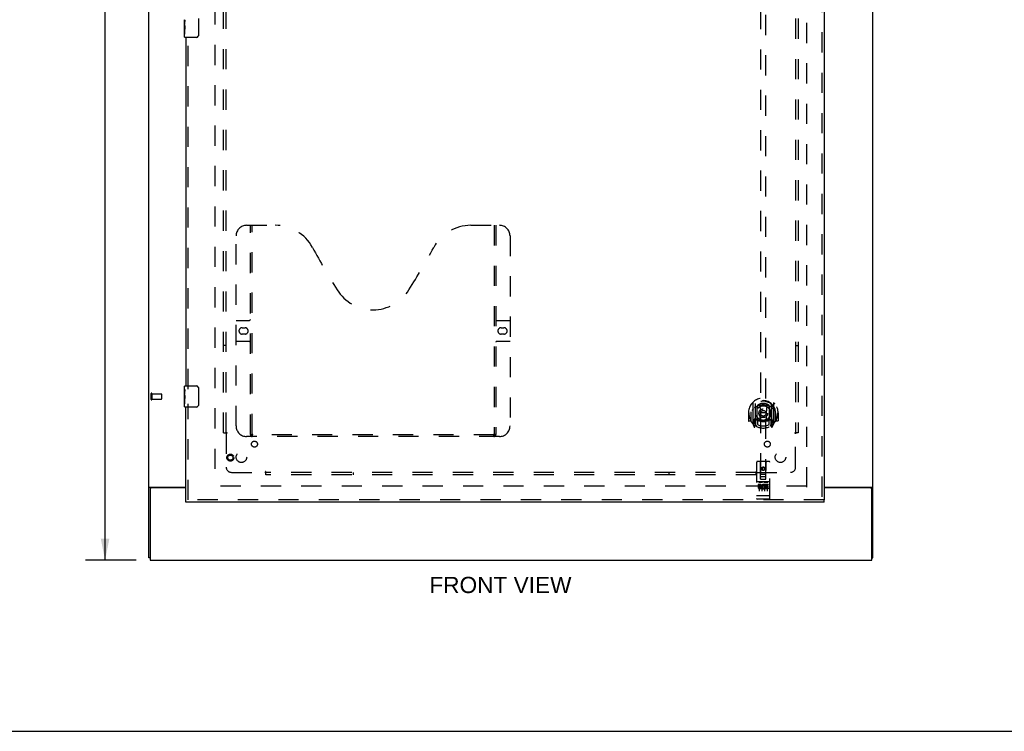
# Model space of a CAD drawing. Header units: inches. Extents: x 0 to 174, y 0 to 112.
# Tile 2 of 13: x 47 to 93, y 0 to 34. Entities that reach past the tile are written whole.
import ezdxf

# ---------------------------------------------------------------- set-up
doc = ezdxf.new("R2010")
doc.units = ezdxf.units.IN
doc.header["$LTSCALE"] = 9.560375
doc.header["$MEASUREMENT"] = 0
doc.linetypes.add('HIDDEN', pattern=[0.2, 0.1, -0.1])
doc.layers.get('0').update_dxf_attribs({"linetype": 'CONTINUOUS'})
for name, color, linetype in [('DEFAULT_2', 8, 'HIDDEN'), ('DIMENSIONS', 7, 'CONTINUOUS'), ('DOOR_ASSEMBLY', 7, 'CONTINUOUS'), ('SUBPANEL', 7, 'CONTINUOUS')]:
    doc.layers.add(name, color=color, linetype=linetype)
doc.styles.get("Standard").update_dxf_attribs({"font": 'arial.ttf'})
doc.dimstyles.new('DIMSTYLE_1', dxfattribs={"dimtxt": 0.766875, "dimasz": 1.0225, "dimexe": 0.09, "dimexo": 0.07, "dimgap": 0.0375, "dimtad": 0, "dimtih": 1, "dimtoh": 1, "dimzin": 4, "dimdsep": 46, "dimtxsty": 'Standard', "dimblk": '_FILLED', "dimblk1": '_FILLED', "dimblk2": '_FILLED', "dimcen": 0.09, "dimadec": 3, "dimazin": 1, "dimtfac": 1, "dimtdec": 3, "dimtofl": 0, "dimtmove": 0, "dimatfit": 3, "dimldrblk": '_FILLED', "dimfxl": 0, "dimtolj": 1, "dimtzin": 4, "dimarcsym": 0})

# ---------------------------------------------------------------- blocks, each defined once
blk = doc.blocks.new('_FILLED')
at = {"color": 0, "linetype": 'ByBlock'}
blk.add_solid([(0, 0), (-1, 0.2), (-1, -0.2)], dxfattribs=at)
blk = doc.blocks.new('*D14')
at = {"layer": 'DIMENSIONS', "color": 2, "linetype": 'Continuous'}
for p, q in [((52.085, 76.104), (49.696, 76.104)), ((50.616, 76.104), (50.616, 42.871)), ((50.616, 8.104), (50.616, 41.337)), ((52.085, 8.104), (49.696, 8.104))]:
    blk.add_line(p, q, dxfattribs=at)
at = {"layer": 'DIMENSIONS', "color": 2, "linetype": 'Continuous', "xscale": 1.0225, "yscale": 1.0225, "zscale": 1.0225}
for p, rotation in [((50.616, 76.104), 90), ((50.616, 8.104), 270)]:
    blk.add_blockref('_FILLED', p, dxfattribs=dict(at, rotation=rotation))
at = {"layer": 'DIMENSIONS', "color": 2, "linetype": 'Continuous', "insert": (50.616, 42.488), "char_height": 0.7669, "width": 2.67979, "attachment_point": 2, "line_spacing_factor": 0.9}
blk.add_mtext('68.00', dxfattribs=at)

msp = doc.modelspace()

# ---------------------------------------------------------------- linework, layer by layer
at = {"color": 3, "linetype": 'Continuous'}
for p, q in [((52.689, 8.208), (52.689, 76)), ((86.939, 8.208), (86.939, 76)), ((52.729, 11.552), (54.439, 11.552)), ((52.741, 11.461), (52.741, 8.104)), ((54.439, 11.521), (52.801, 11.521)), ((84.626, 11.552), (86.898, 11.552)), ((86.827, 11.521), (84.626, 11.521)), ((86.887, 8.104), (86.887, 11.461)), ((52.741, 8.104), (86.887, 8.104))]:
    msp.add_line(p, q, dxfattribs=at)
at = {"color": 7, "linetype": 'Continuous'}
for p, q in [((52.793, 11.522), (52.689, 11.522)), ((52.793, 11.521), (52.793, 11.522)), ((86.835, 11.522), (86.939, 11.522)), ((86.835, 11.522), (86.835, 11.521)), ((52.741, 8.208), (52.689, 8.208)), ((86.887, 8.208), (86.939, 8.208)), ((0, 0), (173.825, 0))]:
    msp.add_line(p, q, dxfattribs=at)
at = {"color": 3, "linetype": 'Continuous'}
for points in [[(52.715, 11.543), (52.709, 11.54), (52.706, 11.539), (52.703, 11.537), (52.7, 11.536), (52.698, 11.534), (52.696, 11.533), (52.694, 11.531), (52.692, 11.529), (52.691, 11.528), (52.69, 11.526), (52.689, 11.524), (52.689, 11.523), (52.689, 11.522)], [(52.729, 11.552), (52.728, 11.551), (52.726, 11.549), (52.723, 11.548), (52.721, 11.546), (52.718, 11.545), (52.715, 11.543)], [(86.898, 11.552), (86.9, 11.551), (86.902, 11.549), (86.904, 11.548), (86.907, 11.546), (86.91, 11.545), (86.913, 11.543), (86.919, 11.54)], [(86.919, 11.54), (86.922, 11.539), (86.925, 11.537), (86.927, 11.536), (86.93, 11.534), (86.932, 11.533), (86.934, 11.531), (86.936, 11.529), (86.937, 11.528), (86.938, 11.526), (86.938, 11.524), (86.939, 11.523), (86.939, 11.522)]]:
    msp.add_lwpolyline(points, dxfattribs=at)
at = {"color": 7, "linetype": 'Continuous'}
for points in [[(52.8, 11.532), (52.798, 11.531), (52.797, 11.53), (52.796, 11.528), (52.795, 11.527), (52.794, 11.526), (52.793, 11.524), (52.793, 11.523), (52.793, 11.522)], [(52.811, 11.552), (52.811, 11.551), (52.812, 11.55), (52.812, 11.548), (52.811, 11.547), (52.811, 11.545), (52.81, 11.544), (52.809, 11.542), (52.808, 11.54), (52.807, 11.539), (52.806, 11.538), (52.804, 11.536), (52.803, 11.535), (52.8, 11.532)], [(86.817, 11.552), (86.816, 11.551), (86.816, 11.55), (86.816, 11.548), (86.816, 11.547), (86.817, 11.545), (86.817, 11.544), (86.818, 11.542), (86.819, 11.54), (86.821, 11.539), (86.822, 11.538), (86.823, 11.536), (86.825, 11.535)], [(86.825, 11.535), (86.828, 11.532), (86.829, 11.531), (86.831, 11.53), (86.832, 11.528), (86.833, 11.527), (86.834, 11.526), (86.834, 11.524), (86.835, 11.523), (86.835, 11.522)]]:
    msp.add_lwpolyline(points, dxfattribs=at)
at = {"color": 3, "linetype": 'Continuous'}
for centre, start, end in [((52.801, 11.461), 90, 180), ((86.827, 11.461), 0, 90)]:
    msp.add_arc(centre, 0.06, start, end, dxfattribs=at)
at = {"layer": 'DEFAULT_2', "color": 8, "linetype": 'HIDDEN'}
for p, q in [((55.814, 72.656), (55.814, 11.552)), ((83.814, 11.552), (83.814, 72.656)), ((52.793, 15.712), (52.793, 15.996)), ((52.836, 15.712), (52.836, 15.996)), ((52.836, 15.978), (53.283, 15.978)), ((53.293, 15.74), (53.293, 15.968)), ((52.836, 15.73), (53.283, 15.73)), ((83.8, 11.604), (55.828, 11.604))]:
    msp.add_line(p, q, dxfattribs=at)
for centre, radius, start, end in [((52.814, 15.996), 0.0215, 360, 180), ((53.283, 15.968), 0.01, 360, 90), ((52.814, 15.712), 0.0215, 180, 0), ((53.283, 15.74), 0.01, 270, 0)]:
    msp.add_arc(centre, radius, start, end, dxfattribs=at)
at = {"layer": 'DOOR_ASSEMBLY', "color": 8, "linetype": 'HIDDEN'}
for p, q in [((84.522, 73.25), (84.522, 10.958)), ((81.626, 39.934), (81.626, 11.932)), ((81.876, 11.932), (81.876, 39.934)), ((54.543, 16.199), (54.543, 33.009)), ((57.313, 23.958), (58.668, 23.958)), ((57.488, 14.048), (57.488, 23.958)), ((57.568, 14.078), (57.568, 23.958)), ((67.918, 23.958), (69.273, 23.958)), ((69.018, 23.958), (69.018, 14.078)), ((69.098, 23.958), (69.098, 14.048)), ((56.813, 14.458), (56.813, 23.458)), ((69.773, 23.458), (69.773, 14.458)), ((56.813, 19.458), (57.448, 19.458)), ((57.099, 19.108), (57.236, 19.108)), ((69.138, 19.458), (69.773, 19.458)), ((69.349, 19.108), (69.486, 19.108)), ((57.236, 18.808), (57.099, 18.808)), ((69.486, 18.808), (69.349, 18.808)), ((57.448, 18.458), (56.813, 18.458)), ((69.773, 18.458), (69.138, 18.458)), ((54.543, 10.958), (54.543, 15.509)), ((81.251, 15.56), (81.251, 14.592)), ((81.369, 15.506), (81.369, 14.49)), ((81.376, 15.481), (81.376, 14.478)), ((81.469, 14.758), (81.469, 15.389)), ((81.476, 15.441), (81.476, 15.338)), ((81.589, 15.415), (81.619, 15.076)), ((81.914, 15.415), (81.884, 15.076)), ((82.026, 15.338), (82.026, 15.441)), ((82.034, 15.389), (82.034, 14.758)), ((82.126, 15.481), (82.126, 14.478)), ((82.134, 15.506), (82.134, 14.49)), ((82.251, 14.592), (82.251, 15.56)), ((81.066, 15.076), (81.051, 15.076)), ((81.051, 15.076), (81.051, 14.703)), ((81.169, 15.076), (81.184, 15.076)), ((81.169, 15.076), (81.169, 14.688)), ((81.176, 15.122), (81.176, 15.125)), ((81.176, 14.665), (81.176, 15.122)), ((81.588, 14.732), (81.619, 15.076)), ((81.884, 15.076), (81.619, 15.076)), ((81.914, 14.732), (81.884, 15.076)), ((82.334, 15.076), (82.319, 15.076)), ((82.326, 15.122), (82.326, 15.125)), ((82.326, 14.665), (82.326, 15.122)), ((82.334, 15.076), (82.334, 14.688)), ((82.451, 15.076), (82.436, 15.076)), ((82.451, 15.076), (82.451, 14.703)), ((81.169, 14.688), (81.066, 14.688)), ((81.169, 14.688), (81.177, 14.703)), ((81.256, 14.581), (81.326, 14.406)), ((81.369, 14.747), (81.309, 14.747)), ((81.309, 14.747), (81.309, 14.597)), ((81.309, 14.597), (81.376, 14.597)), ((81.347, 14.65), (81.317, 14.604)), ((81.347, 14.486), (81.352, 14.483)), ((81.355, 14.409), (81.369, 14.49)), ((81.446, 14.428), (81.376, 14.537)), ((81.379, 14.71), (81.379, 14.503)), ((81.469, 14.748), (81.396, 14.748)), ((81.465, 14.73), (81.399, 14.73)), ((81.476, 14.777), (81.476, 14.525)), ((82.026, 14.525), (82.026, 14.777)), ((82.106, 14.748), (82.034, 14.748)), ((82.104, 14.73), (82.038, 14.73)), ((82.126, 14.537), (82.056, 14.428)), ((82.124, 14.503), (82.124, 14.71)), ((82.126, 14.597), (82.194, 14.597)), ((82.194, 14.747), (82.134, 14.747)), ((82.134, 14.49), (82.148, 14.409)), ((82.155, 14.486), (82.155, 14.486)), ((82.155, 14.486), (82.155, 14.486)), ((82.155, 14.486), (82.155, 14.486)), ((82.186, 14.604), (82.156, 14.65)), ((82.177, 14.406), (82.247, 14.581)), ((82.194, 14.597), (82.194, 14.747)), ((82.326, 14.703), (82.334, 14.688)), ((82.436, 14.688), (82.334, 14.688)), ((69.014, 14.038), (57.572, 14.038)), ((69.273, 13.958), (57.313, 13.958)), ((81.439, 12.742), (81.439, 11.017)), ((82.034, 12.772), (81.469, 12.772)), ((81.625, 11.932), (81.621, 12.742)), ((81.878, 11.932), (81.881, 12.742)), ((82.064, 11.017), (82.064, 12.742)), ((81.624, 12.182), (81.879, 12.182)), ((81.751, 12.504), (81.689, 12.468)), ((81.689, 12.468), (81.699, 12.462)), ((81.689, 12.468), (81.689, 12.396)), ((81.689, 12.396), (81.699, 12.402)), ((81.689, 12.396), (81.751, 12.36)), ((81.751, 12.493), (81.699, 12.462)), ((81.699, 12.462), (81.699, 12.402)), ((81.699, 12.402), (81.751, 12.372)), ((81.814, 12.468), (81.751, 12.504)), ((81.751, 12.504), (81.751, 12.493)), ((81.804, 12.462), (81.751, 12.493)), ((81.751, 12.372), (81.804, 12.402)), ((81.751, 12.36), (81.814, 12.396)), ((81.751, 12.36), (81.751, 12.372)), ((81.814, 12.468), (81.804, 12.462)), ((81.804, 12.402), (81.804, 12.462)), ((81.814, 12.396), (81.804, 12.402)), ((81.814, 12.396), (81.814, 12.468)), ((82.034, 11.815), (81.469, 11.815)), ((81.607, 11.693), (81.514, 11.693)), ((81.514, 11.693), (81.514, 11.65)), ((81.607, 11.65), (81.514, 11.65)), ((81.54, 11.799), (81.712, 11.799)), ((81.564, 11.684), (81.564, 11.378)), ((81.625, 11.932), (81.626, 11.932)), ((81.626, 11.932), (81.876, 11.932)), ((81.836, 12.057), (81.666, 12.057)), ((81.689, 11.684), (81.689, 11.378)), ((81.79, 11.799), (81.962, 11.799)), ((81.814, 11.684), (81.814, 11.378)), ((81.827, 11.657), (81.814, 11.639)), ((81.824, 11.682), (81.827, 11.681)), ((81.983, 11.693), (81.827, 11.693)), ((81.827, 11.693), (81.827, 11.681)), ((81.827, 11.657), (81.827, 11.48)), ((81.983, 11.65), (81.87, 11.65)), ((81.87, 11.65), (81.87, 11.607)), ((81.876, 11.932), (81.878, 11.932)), ((81.939, 11.684), (81.939, 11.378)), ((81.983, 11.693), (81.983, 11.65)), ((81.611, 11.607), (81.565, 11.607)), ((81.607, 11.566), (81.578, 11.566)), ((81.671, 11.522), (81.578, 11.522)), ((81.671, 11.48), (81.578, 11.48)), ((81.671, 11.522), (81.671, 11.48)), ((81.803, 11.528), (81.82, 11.489)), ((81.983, 11.48), (81.827, 11.48)), ((81.962, 11.607), (81.87, 11.607)), ((81.962, 11.564), (81.87, 11.564)), ((81.87, 11.564), (81.87, 11.522)), ((81.983, 11.522), (81.87, 11.522)), ((81.962, 11.607), (81.962, 11.564)), ((81.983, 11.522), (81.983, 11.48)), ((84.626, 10.958), (54.439, 10.958)), ((81.456, 11.146), (81.455, 11.146)), ((81.457, 11.145), (81.456, 11.146)), ((81.458, 11.145), (81.457, 11.145)), ((81.458, 11.145), (81.458, 11.145)), ((81.461, 11.145), (81.46, 11.145)), ((81.46, 11.145), (81.46, 11.145)), ((81.462, 11.145), (81.461, 11.145)), ((81.463, 11.145), (81.462, 11.145)), ((81.464, 11.145), (81.463, 11.145)), ((81.465, 11.145), (81.464, 11.145)), ((81.466, 11.145), (81.465, 11.145)), ((81.465, 11.145), (81.465, 11.145)), ((81.467, 11.145), (81.466, 11.145)), ((81.468, 11.145), (81.467, 11.145)), ((81.469, 11.145), (81.468, 11.145)), ((82.034, 11.145), (81.469, 11.145)), ((82.034, 10.987), (81.469, 10.987)), ((82.034, 11.145), (82.035, 11.145)), ((82.035, 11.145), (82.036, 11.145)), ((82.036, 11.145), (82.037, 11.145)), ((82.037, 11.145), (82.038, 11.145)), ((82.038, 11.145), (82.039, 11.145)), ((82.038, 11.145), (82.038, 11.145)), ((82.039, 11.145), (82.04, 11.145)), ((82.04, 11.145), (82.041, 11.145)), ((82.041, 11.145), (82.042, 11.145)), ((82.042, 11.145), (82.043, 11.145)), ((82.043, 11.145), (82.044, 11.145)), ((82.043, 11.145), (82.043, 11.145)), ((82.044, 11.145), (82.045, 11.145)), ((82.045, 11.145), (82.046, 11.145)), ((82.046, 11.146), (82.047, 11.146)), ((82.046, 11.145), (82.046, 11.146)), ((82.047, 11.146), (82.048, 11.146))]:
    msp.add_line(p, q, dxfattribs=at)
at = {"layer": 'DOOR_ASSEMBLY', "color": 3, "linetype": 'Continuous'}
for p, q in [((84.626, 73.25), (84.626, 10.958)), ((54.439, 32.854), (54.439, 16.354)), ((54.439, 10.958), (54.439, 15.354)), ((84.626, 10.854), (54.439, 10.854))]:
    msp.add_line(p, q, dxfattribs=at)
at = {"layer": 'DOOR_ASSEMBLY', "color": 7, "linetype": 'Continuous'}
for p, q in [((54.379, 33.436), (54.379, 33.693)), ((54.385, 33.637), (54.379, 33.637)), ((54.386, 33.469), (54.386, 33.606)), ((55.034, 33.754), (55.034, 32.954)), ((54.379, 33.469), (54.386, 33.469)), ((54.379, 32.869), (54.379, 33.433)), ((54.38, 33.407), (54.379, 33.407)), ((54.379, 33.275), (54.385, 33.275)), ((54.379, 33.239), (54.386, 33.239)), ((54.379, 33.176), (54.386, 33.176)), ((54.386, 33.009), (54.386, 33.239)), ((54.379, 33.009), (54.386, 33.009)), ((54.934, 32.854), (54.394, 32.854)), ((54.379, 16.194), (54.379, 16.339)), ((54.394, 16.354), (54.934, 16.354)), ((54.379, 15.936), (54.379, 16.193)), ((54.385, 16.137), (54.379, 16.137)), ((54.379, 15.969), (54.386, 15.969)), ((54.379, 15.369), (54.379, 15.933)), ((54.38, 15.907), (54.379, 15.907)), ((54.386, 15.969), (54.386, 16.106)), ((55.034, 16.254), (55.034, 15.454)), ((54.379, 15.775), (54.385, 15.775)), ((54.379, 15.739), (54.386, 15.739)), ((54.379, 15.676), (54.386, 15.676)), ((54.379, 15.509), (54.386, 15.509)), ((54.386, 15.509), (54.386, 15.739)), ((54.934, 15.354), (54.394, 15.354)), ((54.439, 10.854), (54.439, 10.958)), ((84.626, 10.854), (84.626, 10.958))]:
    msp.add_line(p, q, dxfattribs=at)
for points in [[(54.379, 33.694), (54.379, 33.69), (54.379, 33.685), (54.38, 33.68), (54.381, 33.674), (54.382, 33.667), (54.382, 33.659), (54.383, 33.651), (54.384, 33.642)], [(54.384, 33.642), (54.385, 33.634), (54.385, 33.624), (54.386, 33.615), (54.386, 33.606)], [(54.379, 33.436), (54.379, 33.428), (54.379, 33.419), (54.38, 33.409)], [(54.38, 33.409), (54.381, 33.398), (54.382, 33.387), (54.383, 33.375), (54.384, 33.363), (54.385, 33.351), (54.385, 33.338), (54.386, 33.325), (54.386, 33.312), (54.386, 33.299), (54.385, 33.287), (54.385, 33.274), (54.384, 33.262), (54.383, 33.25)], [(55.034, 32.954), (55.034, 32.948), (55.033, 32.942), (55.032, 32.936), (55.031, 32.93), (55.029, 32.924), (55.027, 32.918)], [(54.379, 16.194), (54.379, 16.19), (54.379, 16.185), (54.38, 16.18), (54.381, 16.174), (54.382, 16.167), (54.382, 16.159), (54.383, 16.151), (54.384, 16.142)], [(54.379, 15.936), (54.379, 15.928), (54.379, 15.919), (54.38, 15.909)], [(54.38, 15.909), (54.381, 15.898), (54.382, 15.887), (54.383, 15.875), (54.384, 15.863), (54.385, 15.851), (54.385, 15.838), (54.386, 15.825), (54.386, 15.812), (54.386, 15.799), (54.385, 15.787), (54.385, 15.774), (54.384, 15.762), (54.383, 15.75)], [(54.384, 16.142), (54.385, 16.134), (54.385, 16.124), (54.386, 16.115), (54.386, 16.106)], [(55.027, 16.29), (55.029, 16.285), (55.031, 16.279), (55.032, 16.273), (55.033, 16.267), (55.034, 16.261), (55.034, 16.254)], [(55.034, 15.454), (55.034, 15.448), (55.033, 15.442), (55.032, 15.436), (55.031, 15.43), (55.029, 15.424), (55.027, 15.418)]]:
    msp.add_lwpolyline(points, dxfattribs=at)
at = {"layer": 'DOOR_ASSEMBLY', "color": 8, "linetype": 'HIDDEN'}
for points in [[(81.206, 15.515), (81.207, 15.515), (81.207, 15.516), (81.208, 15.517), (81.209, 15.518), (81.209, 15.519), (81.21, 15.52), (81.211, 15.52), (81.212, 15.521), (81.212, 15.522), (81.213, 15.523), (81.214, 15.523), (81.215, 15.524), (81.216, 15.525), (81.216, 15.525), (81.217, 15.526), (81.218, 15.527), (81.219, 15.527), (81.22, 15.528), (81.22, 15.529), (81.221, 15.529), (81.222, 15.53), (81.223, 15.53), (81.224, 15.531), (81.225, 15.532), (81.226, 15.532), (81.226, 15.533), (81.227, 15.533), (81.228, 15.534), (81.229, 15.534), (81.23, 15.535), (81.231, 15.535), (81.232, 15.536), (81.233, 15.536), (81.234, 15.536)], [(81.563, 15.433), (81.569, 15.434), (81.574, 15.436), (81.58, 15.437), (81.585, 15.438), (81.59, 15.44), (81.596, 15.441), (81.601, 15.442), (81.607, 15.443), (81.612, 15.444), (81.618, 15.445), (81.623, 15.447), (81.629, 15.448), (81.634, 15.448), (81.64, 15.449), (81.645, 15.45), (81.651, 15.451), (81.656, 15.452), (81.662, 15.453), (81.668, 15.453), (81.673, 15.454), (81.679, 15.455), (81.684, 15.455), (81.69, 15.456), (81.695, 15.456), (81.701, 15.457), (81.707, 15.457), (81.712, 15.457), (81.718, 15.458), (81.723, 15.458), (81.729, 15.458), (81.735, 15.458), (81.74, 15.458), (81.746, 15.458), (81.751, 15.458), (81.757, 15.458), (81.762, 15.458), (81.768, 15.458), (81.774, 15.458), (81.779, 15.458), (81.785, 15.458), (81.79, 15.457), (81.796, 15.457), (81.802, 15.457), (81.807, 15.456), (81.813, 15.456), (81.818, 15.455), (81.824, 15.455), (81.829, 15.454), (81.835, 15.453), (81.841, 15.453), (81.846, 15.452), (81.852, 15.451), (81.857, 15.45), (81.863, 15.449), (81.868, 15.448), (81.874, 15.448), (81.879, 15.447), (81.885, 15.445), (81.89, 15.444), (81.896, 15.443), (81.901, 15.442), (81.907, 15.441), (81.912, 15.44), (81.918, 15.438), (81.923, 15.437), (81.928, 15.436), (81.934, 15.434), (81.939, 15.433)], [(82.269, 15.536), (82.27, 15.536), (82.271, 15.536), (82.272, 15.535), (82.273, 15.535), (82.273, 15.534), (82.274, 15.534), (82.275, 15.533), (82.276, 15.533), (82.277, 15.532), (82.278, 15.532), (82.279, 15.531), (82.28, 15.53), (82.281, 15.53), (82.281, 15.529), (82.282, 15.529), (82.283, 15.528), (82.284, 15.527), (82.285, 15.527), (82.285, 15.526), (82.286, 15.525), (82.287, 15.525), (82.288, 15.524), (82.289, 15.523), (82.289, 15.523), (82.29, 15.522), (82.291, 15.521), (82.292, 15.52), (82.292, 15.52), (82.293, 15.519), (82.294, 15.518), (82.295, 15.517), (82.295, 15.516), (82.296, 15.515), (82.297, 15.515)], [(81.297, 15.291), (81.295, 15.29), (81.294, 15.288), (81.292, 15.287), (81.291, 15.285), (81.289, 15.284), (81.288, 15.282), (81.286, 15.281), (81.284, 15.279), (81.282, 15.277), (81.281, 15.275), (81.279, 15.273), (81.277, 15.271), (81.275, 15.269), (81.273, 15.267), (81.271, 15.265), (81.269, 15.262), (81.267, 15.26), (81.265, 15.257), (81.263, 15.255), (81.261, 15.252), (81.258, 15.249), (81.256, 15.246), (81.254, 15.243), (81.252, 15.24), (81.249, 15.236), (81.247, 15.233), (81.244, 15.229), (81.242, 15.226), (81.239, 15.222), (81.236, 15.218), (81.234, 15.213), (81.231, 15.209), (81.228, 15.204), (81.225, 15.2), (81.222, 15.194), (81.219, 15.189)], [(82.284, 15.189), (82.281, 15.194), (82.278, 15.2), (82.275, 15.204), (82.272, 15.209), (82.269, 15.213), (82.266, 15.218), (82.264, 15.222), (82.261, 15.226), (82.258, 15.229), (82.256, 15.233), (82.254, 15.236), (82.251, 15.24), (82.249, 15.243), (82.246, 15.246), (82.244, 15.249), (82.242, 15.252), (82.24, 15.255), (82.238, 15.257), (82.236, 15.26), (82.234, 15.262), (82.232, 15.265), (82.23, 15.267), (82.228, 15.269), (82.226, 15.271), (82.224, 15.273), (82.222, 15.275), (82.22, 15.277), (82.219, 15.279), (82.217, 15.281), (82.215, 15.282), (82.213, 15.284), (82.212, 15.285), (82.21, 15.287), (82.209, 15.288), (82.207, 15.29), (82.206, 15.291)], [(81.234, 14.615), (81.233, 14.616), (81.232, 14.616), (81.231, 14.616), (81.23, 14.617), (81.229, 14.617), (81.228, 14.618), (81.227, 14.618), (81.226, 14.619), (81.226, 14.619), (81.225, 14.62), (81.224, 14.621), (81.223, 14.621), (81.222, 14.622), (81.221, 14.622), (81.22, 14.623), (81.22, 14.624), (81.219, 14.624), (81.218, 14.625), (81.217, 14.626), (81.216, 14.626), (81.216, 14.627), (81.215, 14.628), (81.214, 14.628), (81.213, 14.629), (81.212, 14.63), (81.212, 14.631), (81.211, 14.631), (81.21, 14.632), (81.209, 14.633), (81.209, 14.634), (81.208, 14.635), (81.207, 14.635), (81.207, 14.636), (81.206, 14.637)], [(82.297, 14.637), (82.296, 14.636), (82.295, 14.635), (82.295, 14.635), (82.294, 14.634), (82.293, 14.633), (82.292, 14.632), (82.292, 14.631), (82.291, 14.631), (82.29, 14.63), (82.289, 14.629), (82.289, 14.628), (82.288, 14.628), (82.287, 14.627), (82.286, 14.626), (82.285, 14.626), (82.285, 14.625), (82.284, 14.624), (82.283, 14.624), (82.282, 14.623), (82.281, 14.622), (82.281, 14.622), (82.28, 14.621), (82.279, 14.621), (82.278, 14.62), (82.277, 14.619), (82.276, 14.619), (82.275, 14.618), (82.274, 14.618), (82.273, 14.617), (82.273, 14.617), (82.272, 14.616), (82.271, 14.616), (82.27, 14.616), (82.269, 14.615)], [(57.478, 14.078), (57.494, 14.067), (57.51, 14.058), (57.526, 14.05), (57.541, 14.044), (57.557, 14.04), (57.572, 14.038)], [(69.014, 14.038), (69.029, 14.04), (69.044, 14.044), (69.06, 14.05), (69.076, 14.058), (69.092, 14.067), (69.108, 14.078)], [(81.534, 11.798), (81.534, 11.798), (81.534, 11.798), (81.534, 11.798), (81.534, 11.798), (81.534, 11.798), (81.534, 11.798), (81.534, 11.798), (81.535, 11.798), (81.535, 11.798), (81.535, 11.798), (81.535, 11.798), (81.535, 11.798), (81.535, 11.798), (81.535, 11.798), (81.535, 11.798), (81.535, 11.798), (81.536, 11.798), (81.536, 11.798), (81.536, 11.798), (81.536, 11.798), (81.536, 11.798), (81.536, 11.798), (81.536, 11.798), (81.536, 11.798), (81.537, 11.799), (81.537, 11.799), (81.537, 11.799), (81.537, 11.799), (81.537, 11.799), (81.537, 11.799), (81.538, 11.799), (81.538, 11.799), (81.538, 11.799), (81.538, 11.799), (81.538, 11.799), (81.538, 11.799), (81.539, 11.799), (81.539, 11.799), (81.539, 11.799), (81.539, 11.799), (81.539, 11.799), (81.54, 11.799), (81.54, 11.799), (81.54, 11.799), (81.54, 11.799)], [(81.712, 11.799), (81.712, 11.799), (81.713, 11.799), (81.713, 11.799), (81.713, 11.799), (81.713, 11.799), (81.713, 11.799), (81.714, 11.799), (81.714, 11.799), (81.714, 11.799), (81.714, 11.799), (81.714, 11.799), (81.715, 11.799), (81.715, 11.799), (81.715, 11.799), (81.715, 11.799), (81.715, 11.799), (81.715, 11.799), (81.716, 11.799), (81.716, 11.799), (81.716, 11.799), (81.716, 11.799), (81.716, 11.798), (81.716, 11.798), (81.716, 11.798), (81.717, 11.798), (81.717, 11.798), (81.717, 11.798), (81.717, 11.798), (81.717, 11.798), (81.717, 11.798), (81.717, 11.798), (81.717, 11.798), (81.718, 11.798), (81.718, 11.798), (81.718, 11.798), (81.718, 11.798), (81.718, 11.798), (81.718, 11.798), (81.718, 11.798), (81.718, 11.798), (81.718, 11.798), (81.718, 11.798), (81.719, 11.798), (81.719, 11.798), (81.719, 11.798), (81.719, 11.798)], [(81.784, 11.798), (81.784, 11.798), (81.784, 11.798), (81.784, 11.798), (81.784, 11.798), (81.784, 11.798), (81.784, 11.798), (81.784, 11.798), (81.785, 11.798), (81.785, 11.798), (81.785, 11.798), (81.785, 11.798), (81.785, 11.798), (81.785, 11.798), (81.785, 11.798), (81.785, 11.798), (81.785, 11.798), (81.786, 11.798), (81.786, 11.798), (81.786, 11.798), (81.786, 11.798), (81.786, 11.798), (81.786, 11.798), (81.786, 11.798), (81.786, 11.798), (81.787, 11.799), (81.787, 11.799), (81.787, 11.799), (81.787, 11.799), (81.787, 11.799), (81.787, 11.799), (81.788, 11.799), (81.788, 11.799), (81.788, 11.799), (81.788, 11.799), (81.788, 11.799), (81.788, 11.799), (81.789, 11.799), (81.789, 11.799), (81.789, 11.799), (81.789, 11.799), (81.789, 11.799), (81.79, 11.799), (81.79, 11.799), (81.79, 11.799), (81.79, 11.799)], [(81.962, 11.799), (81.962, 11.799), (81.963, 11.799), (81.963, 11.799), (81.963, 11.799), (81.963, 11.799), (81.963, 11.799), (81.964, 11.799), (81.964, 11.799), (81.964, 11.799), (81.964, 11.799), (81.964, 11.799), (81.965, 11.799), (81.965, 11.799), (81.965, 11.799), (81.965, 11.799), (81.965, 11.799), (81.965, 11.799), (81.966, 11.799), (81.966, 11.799), (81.966, 11.799), (81.966, 11.799), (81.966, 11.798), (81.966, 11.798), (81.966, 11.798), (81.967, 11.798), (81.967, 11.798), (81.967, 11.798), (81.967, 11.798), (81.967, 11.798), (81.967, 11.798), (81.967, 11.798), (81.967, 11.798), (81.968, 11.798), (81.968, 11.798), (81.968, 11.798), (81.968, 11.798), (81.968, 11.798), (81.968, 11.798), (81.968, 11.798), (81.968, 11.798), (81.968, 11.798), (81.968, 11.798), (81.969, 11.798), (81.969, 11.798), (81.969, 11.798), (81.969, 11.798)], [(81.455, 11.146), (81.455, 11.146), (81.454, 11.146), (81.454, 11.146), (81.454, 11.146), (81.453, 11.146), (81.453, 11.146), (81.452, 11.146), (81.452, 11.146), (81.452, 11.146), (81.451, 11.146), (81.451, 11.146), (81.451, 11.146), (81.45, 11.146), (81.45, 11.146), (81.45, 11.147), (81.449, 11.147), (81.449, 11.147), (81.449, 11.147), (81.449, 11.147), (81.448, 11.147), (81.448, 11.147), (81.448, 11.147), (81.447, 11.147), (81.447, 11.147), (81.447, 11.147), (81.446, 11.147), (81.446, 11.147), (81.446, 11.147), (81.446, 11.148), (81.445, 11.148), (81.445, 11.148), (81.445, 11.148), (81.445, 11.148), (81.444, 11.148), (81.444, 11.148), (81.444, 11.148), (81.444, 11.148), (81.443, 11.148), (81.443, 11.148), (81.443, 11.148), (81.443, 11.149), (81.443, 11.149), (81.442, 11.149), (81.442, 11.149), (81.442, 11.149), (81.442, 11.149), (81.442, 11.149), (81.441, 11.149), (81.441, 11.149), (81.441, 11.149), (81.441, 11.15), (81.441, 11.15), (81.441, 11.15), (81.44, 11.15), (81.44, 11.15), (81.44, 11.15), (81.44, 11.15), (81.44, 11.15), (81.44, 11.15), (81.44, 11.15), (81.44, 11.15), (81.44, 11.151), (81.439, 11.151), (81.439, 11.151), (81.439, 11.151), (81.439, 11.151), (81.439, 11.151), (81.439, 11.151), (81.439, 11.151), (81.439, 11.151), (81.439, 11.152), (81.439, 11.152), (81.439, 11.152), (81.439, 11.152), (81.439, 11.152), (81.439, 11.152), (81.439, 11.152), (81.439, 11.152)], [(81.46, 11.145), (81.459, 11.145), (81.458, 11.145)], [(82.048, 11.146), (82.048, 11.146), (82.049, 11.146), (82.049, 11.146), (82.049, 11.146), (82.05, 11.146), (82.05, 11.146), (82.05, 11.146), (82.051, 11.146), (82.051, 11.146), (82.052, 11.146), (82.052, 11.146), (82.052, 11.146), (82.053, 11.146), (82.053, 11.147), (82.053, 11.147), (82.053, 11.147), (82.054, 11.147), (82.054, 11.147), (82.054, 11.147), (82.055, 11.147), (82.055, 11.147), (82.055, 11.147), (82.056, 11.147), (82.056, 11.147), (82.056, 11.147), (82.056, 11.147), (82.057, 11.147), (82.057, 11.148), (82.057, 11.148), (82.058, 11.148), (82.058, 11.148), (82.058, 11.148), (82.058, 11.148), (82.059, 11.148), (82.059, 11.148), (82.059, 11.148), (82.059, 11.148), (82.059, 11.148), (82.06, 11.148), (82.06, 11.149), (82.06, 11.149), (82.06, 11.149), (82.06, 11.149), (82.061, 11.149), (82.061, 11.149), (82.061, 11.149), (82.061, 11.149), (82.061, 11.149), (82.062, 11.149), (82.062, 11.15), (82.062, 11.15), (82.062, 11.15), (82.062, 11.15), (82.062, 11.15), (82.062, 11.15), (82.063, 11.15), (82.063, 11.15), (82.063, 11.15), (82.063, 11.15), (82.063, 11.15), (82.063, 11.151), (82.063, 11.151), (82.063, 11.151), (82.063, 11.151), (82.063, 11.151), (82.063, 11.151), (82.064, 11.151), (82.064, 11.151), (82.064, 11.151), (82.064, 11.152), (82.064, 11.152), (82.064, 11.152), (82.064, 11.152), (82.064, 11.152), (82.064, 11.152), (82.064, 11.152), (82.064, 11.152)]]:
    msp.add_lwpolyline(points, dxfattribs=at)
for centre, radius in [((81.751, 15.058), 0.35), ((81.751, 15.058), 0.335), ((81.751, 15.058), 0.205), ((81.751, 15.058), 0.133), ((56.543, 12.958), 0.164), ((56.543, 12.958), 0.124), ((81.751, 12.432), 0.085), ((81.751, 12.432), 0.0845)]:
    msp.add_circle(centre, radius, dxfattribs=at)
at = {"layer": 'DOOR_ASSEMBLY', "color": 7, "linetype": 'Continuous'}
for centre, radius, start, end in [((54.394, 32.869), 0.015, 180, 270), ((54.934, 32.954), 0.1, 270, 338.7946), ((54.394, 16.339), 0.015, 90, 180), ((54.934, 16.254), 0.1, 21.1999, 90), ((54.934, 15.454), 0.1, 270, 338.7946), ((54.394, 15.369), 0.015, 180, 270)]:
    msp.add_arc(centre, radius, start, end, dxfattribs=at)
at = {"layer": 'DOOR_ASSEMBLY', "color": 8, "linetype": 'HIDDEN'}
for centre, radius, start, end in [((57.313, 23.458), 0.5, 90, 180), ((58.668, 21.958), 2, 28.4813, 90), ((67.918, 21.958), 2, 90, 151.5187), ((69.273, 23.458), 0.5, 0, 90), ((94.976, 41.657), 39.307, 208.4813, 211.8705), ((31.61, 41.657), 39.307, 328.1295, 331.5187), ((63.293, 21.958), 2, 211.8705, 328.1295), ((57.099, 18.958), 0.15, 90, 270), ((57.236, 18.958), 0.15, 270, 90), ((57.448, 19.498), 0.04, 270, 360), ((69.138, 19.498), 0.04, 180, 270), ((69.349, 18.958), 0.15, 90, 270), ((69.486, 18.958), 0.15, 270, 90), ((57.448, 18.418), 0.04, 0, 90), ((69.138, 18.418), 0.04, 90, 180), ((81.751, 15.076), 0.7, 305.5126, 234.4874), ((81.751, 15.073), 0.583, 0.2464, 179.7536), ((81.751, 15.048), 0.58, 7.6622, 172.3378), ((81.266, 15.56), 0.015, 135.0748, 180), ((81.751, 14.758), 0.7, 49.529, 130.471), ((81.384, 15.506), 0.015, 130.3587, 180), ((81.396, 15.481), 0.02, 129.3378, 179.9984), ((81.484, 15.389), 0.015, 112.9863, 180), ((81.751, 15.048), 0.48, 55.0461, 124.9539), ((81.751, 15.058), 0.343, 48.8739, 131.1261), ((81.569, 15.413), 0.02, 5.0796, 105.5752), ((81.934, 15.413), 0.02, 74.4248, 174.9204), ((82.019, 15.389), 0.015, 0, 67.0137), ((82.106, 15.481), 0.02, 0, 50.6594), ((82.119, 15.506), 0.015, 0, 49.6413), ((82.236, 15.56), 0.015, 0, 44.9252), ((81.751, 15.076), 0.685, 180, 213.0115), ((81.196, 15.122), 0.02, 172.3378, 180), ((81.506, 15.338), 0.03, 180, 311.1261), ((81.996, 15.338), 0.03, 228.8739, 360), ((82.306, 15.122), 0.02, 0, 7.6622), ((81.751, 15.076), 0.685, 326.9885, 360), ((57.313, 14.458), 0.5, 180, 270), ((69.273, 14.458), 0.5, 270, 360), ((81.066, 14.703), 0.015, 180, 270), ((81.196, 14.665), 0.02, 180, 215.2961), ((81.751, 15.058), 0.7, 215.2961, 324.7039), ((81.266, 14.592), 0.015, 180, 224.9252), ((81.321, 14.602), 0.005, 147.3208, 270), ((81.751, 15.388), 0.7, 233.2319, 306.7681), ((81.356, 14.522), 0.02, 234.4874, 360), ((81.188, 14.752), 0.188, 327.3208, 360), ((81.359, 14.503), 0.02, 234.7457, 360), ((81.396, 14.728), 0.02, 90, 180), ((81.396, 14.478), 0.02, 180, 238.5295), ((81.399, 14.71), 0.02, 90, 180), ((81.465, 14.71), 0.02, 66.536, 90), ((81.484, 14.758), 0.015, 180, 247.0137), ((81.751, 15.37), 0.7, 246.536, 293.464), ((81.506, 14.777), 0.03, 48.8739, 180), ((81.751, 15.058), 0.6, 242.7204, 297.2796), ((81.751, 15.058), 0.343, 228.8739, 311.1261), ((81.568, 14.733), 0.02, 254.3869, 354.9204), ((81.934, 14.733), 0.02, 185.0796, 285.6131), ((81.996, 14.777), 0.03, 0, 131.1261), ((82.019, 14.758), 0.015, 292.9863, 360), ((82.038, 14.71), 0.02, 90, 113.464), ((82.104, 14.71), 0.02, 0, 90), ((82.106, 14.728), 0.02, 0, 90), ((82.106, 14.478), 0.02, 301.4688, 359.9992), ((82.144, 14.503), 0.02, 180, 305.2543), ((82.314, 14.752), 0.188, 180, 212.6792), ((82.146, 14.522), 0.02, 180, 305.5126), ((82.181, 14.602), 0.005, 270, 32.6792), ((82.236, 14.592), 0.015, 315.0748, 360), ((82.306, 14.665), 0.02, 324.7039, 360), ((82.436, 14.703), 0.015, 270, 360), ((57.578, 14.048), 0.09, 180, 270), ((57.608, 14.078), 0.04, 180, 270), ((68.978, 14.078), 0.04, 270, 360), ((69.008, 14.048), 0.09, 270, 360), ((81.34, 14.412), 0.015, 201.8041, 350), ((82.163, 14.412), 0.015, 190, 338.1959), ((81.469, 12.742), 0.03, 90, 180), ((81.591, 12.742), 0.03, 0, 90), ((81.911, 12.742), 0.03, 90, 180), ((82.034, 12.742), 0.03, 0, 90), ((81.469, 11.845), 0.03, 180, 270), ((81.607, 11.629), 0.0635, 270, 90), ((81.607, 11.628), 0.0219, 280.307, 90), ((81.666, 12.017), 0.04, 90, 180), ((81.666, 11.972), 0.04, 180, 270), ((81.777, 11.586), 0.107, 64.2636, 293.4027), ((81.777, 11.586), 0.0639, 54.8895, 293.4026), ((81.836, 12.017), 0.04, 0, 90), ((81.836, 11.972), 0.04, 270, 360), ((82.034, 11.845), 0.03, 270, 360), ((81.578, 11.544), 0.0644, 102.2995, 270.0775), ((81.578, 11.544), 0.0219, 89.9011, 270), ((81.469, 11.017), 0.03, 180, 270), ((82.034, 11.017), 0.03, 270, 360)]:
    msp.add_arc(centre, radius, start, end, dxfattribs=at)
at = {"layer": 'DOOR_ASSEMBLY', "color": 7, "linetype": 'Continuous'}
for centre in [(54.642, 33.27), (54.642, 15.77)]:
    msp.add_ellipse(centre, major_axis=(0.263, 0), ratio=0.432808, start_param=-3.141593, end_param=-2.961605, dxfattribs=at)
at = {"layer": 'SUBPANEL', "color": 8, "linetype": 'HIDDEN'}
for p, q in [((56.22, 14.136), (56.22, 70.073)), ((56.345, 14.136), (56.345, 70.073)), ((83.283, 70.073), (83.283, 14.136)), ((83.408, 70.073), (83.408, 14.136)), ((56.345, 18.261), (56.22, 18.261)), ((83.283, 18.261), (83.408, 18.261)), ((56.22, 14.136), (56.307, 14.136)), ((56.307, 14.136), (56.386, 14.136)), ((56.326, 14.119), (56.333, 14.112)), ((56.345, 14.1), (56.345, 12.511)), ((83.321, 14.136), (83.242, 14.136)), ((83.283, 12.511), (83.283, 14.1)), ((83.408, 14.136), (83.321, 14.136)), ((56.595, 12.261), (58.185, 12.261)), ((58.22, 12.222), (58.22, 12.301)), ((81.408, 12.261), (58.22, 12.261)), ((58.22, 12.136), (58.22, 12.222)), ((81.408, 12.136), (58.22, 12.136)), ((62.345, 12.261), (62.345, 12.136)), ((77.283, 12.261), (77.283, 12.136)), ((81.408, 12.222), (81.408, 12.301)), ((81.408, 12.136), (81.408, 12.222)), ((81.425, 12.242), (81.431, 12.248)), ((81.443, 12.261), (83.033, 12.261))]:
    msp.add_line(p, q, dxfattribs=at)
for points in [[(56.307, 14.136), (56.309, 14.134), (56.311, 14.132), (56.313, 14.131), (56.315, 14.129), (56.317, 14.128), (56.318, 14.126), (56.32, 14.125), (56.322, 14.123), (56.323, 14.122), (56.325, 14.12), (56.326, 14.119)], [(56.333, 14.112), (56.335, 14.11), (56.337, 14.108), (56.338, 14.106), (56.34, 14.105), (56.342, 14.103), (56.344, 14.102), (56.345, 14.1)], [(56.364, 14.113), (56.36, 14.11), (56.357, 14.109), (56.355, 14.107), (56.353, 14.106), (56.351, 14.105), (56.349, 14.103), (56.347, 14.102), (56.345, 14.1)], [(56.386, 14.136), (56.385, 14.134), (56.385, 14.132), (56.384, 14.13), (56.383, 14.129), (56.382, 14.127), (56.38, 14.126), (56.379, 14.124), (56.378, 14.123), (56.376, 14.121), (56.374, 14.12), (56.373, 14.118), (56.371, 14.117), (56.369, 14.116), (56.367, 14.114), (56.364, 14.113)], [(83.242, 14.136), (83.242, 14.134), (83.243, 14.132), (83.244, 14.13), (83.245, 14.129), (83.246, 14.127), (83.247, 14.126), (83.248, 14.124), (83.25, 14.123), (83.252, 14.121), (83.253, 14.12), (83.255, 14.118), (83.257, 14.117), (83.259, 14.116), (83.261, 14.114), (83.263, 14.113), (83.268, 14.11)], [(83.268, 14.11), (83.27, 14.109), (83.273, 14.107), (83.275, 14.106), (83.277, 14.105), (83.279, 14.103), (83.281, 14.102), (83.283, 14.1)], [(83.301, 14.119), (83.295, 14.112), (83.293, 14.11), (83.291, 14.108), (83.289, 14.106), (83.287, 14.105), (83.286, 14.103), (83.284, 14.102), (83.283, 14.1)], [(83.321, 14.136), (83.319, 14.134), (83.317, 14.132), (83.315, 14.131), (83.313, 14.129), (83.311, 14.128), (83.309, 14.126), (83.308, 14.125), (83.306, 14.123), (83.304, 14.122), (83.303, 14.12), (83.301, 14.119)], [(58.195, 12.275), (58.193, 12.273), (58.192, 12.271), (58.19, 12.268), (58.189, 12.266), (58.188, 12.264), (58.186, 12.262), (58.185, 12.261)], [(58.203, 12.242), (58.196, 12.248), (58.195, 12.25), (58.193, 12.252), (58.191, 12.254), (58.189, 12.256), (58.188, 12.258), (58.186, 12.259), (58.185, 12.261)], [(58.22, 12.301), (58.218, 12.301), (58.217, 12.3), (58.215, 12.299), (58.213, 12.298), (58.212, 12.297), (58.21, 12.296), (58.209, 12.295), (58.207, 12.293), (58.206, 12.292), (58.204, 12.29), (58.203, 12.288), (58.202, 12.286), (58.2, 12.284), (58.199, 12.282), (58.198, 12.28), (58.195, 12.275)], [(58.22, 12.222), (58.218, 12.224), (58.217, 12.226), (58.215, 12.228), (58.214, 12.23), (58.212, 12.232), (58.211, 12.234), (58.209, 12.236), (58.208, 12.237), (58.206, 12.239), (58.205, 12.24), (58.203, 12.242)], [(81.408, 12.301), (81.409, 12.301), (81.411, 12.3), (81.413, 12.299), (81.414, 12.298), (81.416, 12.297), (81.417, 12.296), (81.419, 12.295), (81.42, 12.293), (81.422, 12.292), (81.423, 12.29), (81.425, 12.288), (81.426, 12.286), (81.427, 12.284), (81.429, 12.282), (81.43, 12.28)], [(81.408, 12.222), (81.409, 12.224), (81.411, 12.226), (81.412, 12.228), (81.414, 12.23), (81.415, 12.232), (81.417, 12.234), (81.418, 12.236), (81.42, 12.237), (81.422, 12.239), (81.423, 12.24), (81.425, 12.242)], [(81.43, 12.28), (81.433, 12.275), (81.434, 12.273), (81.436, 12.271), (81.437, 12.268), (81.439, 12.266), (81.44, 12.264), (81.442, 12.262), (81.443, 12.261)], [(81.431, 12.248), (81.433, 12.25), (81.435, 12.252), (81.437, 12.254), (81.438, 12.256), (81.44, 12.258), (81.442, 12.259), (81.443, 12.261)]]:
    msp.add_lwpolyline(points, dxfattribs=at)
for centre, radius in [((57.683, 13.598), 0.141), ((81.945, 13.598), 0.141), ((57.064, 12.979), 0.25), ((82.564, 12.979), 0.25)]:
    msp.add_circle(centre, radius, dxfattribs=at)
for centre, start, end in [((56.595, 12.511), 180, 270), ((83.033, 12.511), 270, 360)]:
    msp.add_arc(centre, 0.25, start, end, dxfattribs=at)

# ---------------------------------------------------------------- texts
at = {"layer": 'DIMENSIONS', "color": 2, "linetype": 'Continuous', "insert": (69.318, 7.313), "char_height": 0.7669, "width": 6.71087, "attachment_point": 2, "line_spacing_factor": 0.9}
msp.add_mtext('FRONT VIEW', dxfattribs=at)

# ---------------------------------------------------------------- dimensions: what is measured, and where the dimension line sits
at = {"layer": 'DIMENSIONS', "color": 2, "linetype": 'Continuous'}
dim = msp.add_linear_dim(base=(50.616, 8.104), p1=(52.155, 76.104), p2=(52.155, 8.104), angle=270, dimstyle='DIMSTYLE_1', dxfattribs=at)
dim.commit()
dim.dimension.update_dxf_attribs({"geometry": '*D14', "text_midpoint": (50.61, 42.1), "dimtype": 160})

doc.saveas('drawing.dxf')
